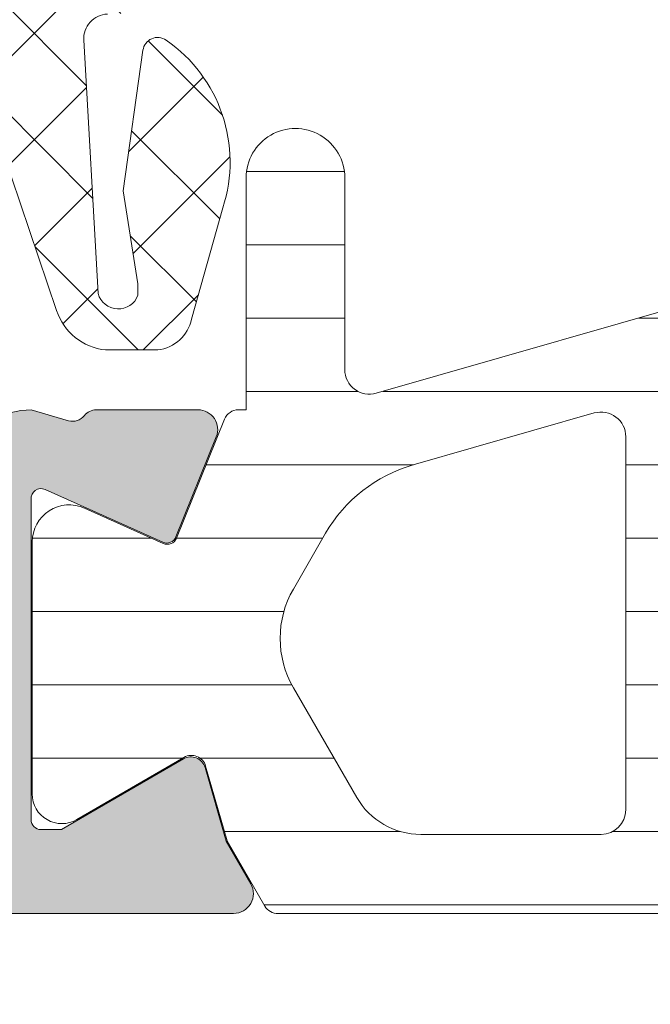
# Model space of a CAD drawing. Header units: millimetres. Extents: x 213386 to 459888, y 74252 to 208052.
# Tile 193 of 256: x 373067 to 373080, y 186580 to 186600. Entities that reach past the tile are written whole.
import ezdxf

# ---------------------------------------------------------------- set-up
doc = ezdxf.new("R2010")
doc.units = ezdxf.units.MM
doc.layers.get('Defpoints').update_dxf_attribs({"color": 255, "lineweight": 0})
doc.layers.add('FASÁDA DETAILNÍ', color=255, linetype='Continuous', lineweight=0)
doc.layers.add('NOVA', color=255, linetype='Continuous', lineweight=0)
doc.styles.add('CS-ROMANS', font='romans.shx', dxfattribs={"width": 0.75, "oblique": 5})
doc.dimstyles.new('A_KÓTA_50', dxfattribs={"dimtxt": 110, "dimasz": 2, "dimexe": 100, "dimexo": 1500, "dimgap": 40, "dimtad": 1, "dimrnd": 1, "dimdsep": 46, "dimtxsty": 'CS-ROMANS', "dimblk": 'KOT_CARA20', "dimcen": 45, "dimse1": 1, "dimse2": 1, "dimclrd": 256, "dimclre": 256, "dimclrt": 256, "dimadec": 0, "dimazin": 0, "dimtfac": 1, "dimtix": 1, "dimtmove": 2, "dimatfit": 3, "dimldrblk": 'OBLIQUE', "dimfxl": 100, "dimtolj": 1, "dimarcsym": 0})

# ---------------------------------------------------------------- blocks, each defined once
blk = doc.blocks.new('A$C29162560')
at = {"layer": 'FASÁDA DETAILNÍ'}
h = blk.add_hatch(dxfattribs=at)
h.set_pattern_fill('ANSI37', color=256, scale=0.48, angle=-1.272221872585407e-14, style=0)
h.set_pattern_definition([(44.99999999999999, (-902.8180818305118, -15320.48943531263), (-1.077630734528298, 1.077630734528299), []), (135, (-902.8180818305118, -15320.48943531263), (-1.077630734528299, -1.077630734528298), [])])
edge = h.paths.add_edge_path(flags=16)
edge.add_line((-906.219358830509, -15319.82514131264), (-906.1196148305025, -15318.43228731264))
edge.add_arc((-906.718081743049, -15318.38942982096), 0.5999995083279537, 355.9039194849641, 450.0000083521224)
edge.add_arc((-906.718081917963, -15318.38942982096), 0.5999995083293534, 89.99999164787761, 184.0960805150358)
edge.add_line((-907.3165488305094, -15318.43228731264), (-907.216804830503, -15319.82514131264))
edge.add_arc((-906.718081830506, -15319.78942683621), 0.5000001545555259, 184.0960644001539, 355.903935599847)
edge = h.paths.add_edge_path(flags=16)
edge.add_arc((-908.3180784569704, -15322.98943493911), 0.4999996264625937, 359.9999571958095, 450.0000428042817)
edge.add_line((-908.3180788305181, -15322.48943531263), (-911.9117638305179, -15322.48943531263))
edge.add_arc((-911.9117638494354, -15322.98943564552), 0.5000003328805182, 89.99999783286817, 203.2180266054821)
edge.add_line((-912.3712698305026, -15323.18655131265), (-909.6553918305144, -15329.51765331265))
edge.add_arc((-909.1958864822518, -15329.32053739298), 0.4999998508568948, 203.2180817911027, 272.500110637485)
edge.add_line((-909.1740758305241, -15329.82006131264), (-908.2962688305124, -15329.78173531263))
edge.add_arc((-908.3180783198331, -15329.28221170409), 0.49999948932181, 272.4999791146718, 360.0000448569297)
edge.add_line((-907.8180788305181, -15329.28221131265), (-907.8180788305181, -15322.98943531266))
edge = h.paths.add_edge_path(flags=16)
edge.add_line((-882.7641598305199, -15328.39759731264), (-878.6154898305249, -15319.50074431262))
edge.add_arc((-879.0686435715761, -15319.28943517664), 0.4999998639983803, 334.9999920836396, 450.0000296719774)
edge.add_line((-879.0686438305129, -15318.78943531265), (-888.4180788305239, -15318.78943531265))
edge.add_arc((-888.4180792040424, -15319.2894349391), 0.4999996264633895, 89.99995719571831, 180.0000428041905)
edge.add_line((-888.9180788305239, -15319.28943531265), (-888.9180788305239, -15328.41335831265))
edge.add_arc((-888.4180787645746, -15328.41335814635), 0.5000000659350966, 180.0000190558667, 272.5000272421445)
edge.add_line((-888.3962688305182, -15328.91288231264), (-883.1955048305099, -15328.68581231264))
edge.add_arc((-883.2173145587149, -15328.18628690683), 0.500001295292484, 272.4999974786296, 334.9999080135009)
edge = h.paths.add_edge_path(flags=16)
edge.add_arc((-891.6180784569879, -15319.2894349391), 0.4999996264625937, 359.9999571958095, 450.0000428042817)
edge.add_line((-891.6180788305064, -15318.78943531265), (-898.8180788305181, -15318.78943531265))
edge.add_arc((-898.8180792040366, -15319.2894349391), 0.4999996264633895, 89.99995719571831, 180.0000428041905)
edge.add_line((-899.3180788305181, -15319.28943531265), (-899.3180788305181, -15320.48943531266))
edge.add_arc((-901.3180773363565, -15320.48943680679), 1.999998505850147, -90.00004280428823, 4.28042947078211e-05, ccw=False)
edge.add_line((-901.3180788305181, -15322.48943531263), (-905.1180788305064, -15322.48943531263))
edge.add_arc((-905.1180792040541, -15322.98943493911), 0.4999996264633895, 89.99995719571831, 180.0000428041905)
edge.add_line((-905.6180788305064, -15322.98943531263), (-905.6180788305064, -15329.14249631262))
edge.add_arc((-905.1180787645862, -15329.14249614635), 0.5000000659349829, 180.0000190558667, 272.5000272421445)
edge.add_line((-905.0962688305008, -15329.64202031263), (-899.5962688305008, -15329.40188531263))
edge.add_arc((-899.6180783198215, -15328.90236170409), 0.49999948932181, 272.4999791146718, 360.0000448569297)
edge.add_line((-899.1180788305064, -15328.90236131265), (-899.1180788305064, -15323.58943531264))
edge.add_arc((-898.0180788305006, -15323.58943531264), 1.100000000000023, 0, 180, ccw=False)
edge.add_line((-896.9180788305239, -15323.58943531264), (-896.9180788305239, -15328.76264631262))
edge.add_arc((-896.4180787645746, -15328.76264614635), 0.5000000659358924, 180.0000190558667, 272.5000272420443)
edge.add_line((-896.3962688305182, -15329.26217031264), (-891.5962688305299, -15329.05259731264))
edge.add_arc((-891.6180783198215, -15328.5530737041), 0.4999994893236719, 272.4999791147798, 360.0000448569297)
edge.add_line((-891.1180788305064, -15328.55307331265), (-891.1180788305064, -15319.28943531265))
edge = h.paths.add_edge_path()
edge.add_line((-876.4050258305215, -15320.67589231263), (-880.502874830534, -15329.46375831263))
edge.add_ellipse((-883.2218001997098, -15328.19590082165), major_axis=(-3.000002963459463, 0), ratio=1, start_angle=92.50005883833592, end_angle=154.9999693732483, ccw=False)
edge.add_line((-883.0909388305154, -15331.19304831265), (-883.7398888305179, -15331.22138231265))
edge.add_ellipse((-883.7180793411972, -15331.72090592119), major_axis=(-0.49999948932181, 0), ratio=1, start_angle=-87.5000208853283, end_angle=4.4856929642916e-05)
edge.add_line((-884.2180788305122, -15331.72090631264), (-884.2180788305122, -15332.68943531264))
edge.add_ellipse((-884.3180787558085, -15332.68943538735), major_axis=(-0.09999992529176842, 0), ratio=1, start_angle=89.99995719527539, end_angle=180.0000428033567, ccw=False)
edge.add_line((-884.3180788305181, -15332.78943531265), (-884.9180788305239, -15332.78943531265))
edge.add_ellipse((-884.9180789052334, -15332.68943538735), major_axis=(-0.09999992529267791, 0), ratio=1, start_angle=-4.280335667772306e-05, end_angle=90.00004280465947, ccw=False)
edge.add_line((-885.0180788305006, -15332.68943531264), (-885.0180788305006, -15331.78639731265))
edge.add_ellipse((-885.5180788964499, -15331.78639747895), major_axis=(-0.5000000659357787, 0), ratio=1, start_angle=180.0000190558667, end_angle=272.5000272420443)
edge.add_line((-885.5398888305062, -15331.28687331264), (-894.4401828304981, -15331.68071131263))
edge.add_ellipse((-894.4180787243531, -15332.18022258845), major_axis=(-0.5000001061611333, 0), ratio=1, start_angle=-87.46623077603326, end_angle=8.298715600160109e-05)
edge.add_line((-894.9180788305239, -15332.18022331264), (-894.9180788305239, -15332.78943531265))
edge.add_ellipse((-895.0180787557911, -15332.78943538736), major_axis=(-0.09999992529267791, 0), ratio=1, start_angle=89.99995719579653, end_angle=180.0000428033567, ccw=False)
edge.add_line((-895.0180788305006, -15332.88943531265), (-895.6180788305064, -15332.88943531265))
edge.add_ellipse((-895.618078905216, -15332.78943538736), major_axis=(-0.0999999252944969, 0), ratio=1, start_angle=-4.280335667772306e-05, end_angle=90.00004280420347, ccw=False)
edge.add_line((-895.7180788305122, -15332.78943531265), (-895.7180788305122, -15332.25987331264))
edge.add_ellipse((-896.2180793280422, -15332.2598730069), major_axis=(-0.5000004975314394, 0), ratio=1, start_angle=179.9999649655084, end_angle=272.5336979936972)
edge.add_line((-896.2401828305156, -15331.76036131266), (-907.7804078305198, -15332.27101731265))
edge.add_ellipse((-907.7585982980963, -15332.77054191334), major_axis=(-0.5000004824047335, 0), ratio=1, start_angle=-87.50002091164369, end_angle=3.21705730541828)
edge.add_line((-908.257810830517, -15332.79860131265), (-907.9692478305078, -15337.93234431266))
edge.add_ellipse((-907.5588298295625, -15337.81678888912), major_axis=(-0.4263754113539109, 0), ratio=1, start_angle=15.72485447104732, end_angle=159.2410276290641)
edge.add_line((-907.1601348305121, -15337.96791231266), (-907.1613748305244, -15337.73530931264))
edge.add_line((-907.1613748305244, -15337.73530931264), (-907.4595128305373, -15335.85273031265))
edge.add_line((-907.4595128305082, -15335.85273031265), (-907.0590868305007, -15333.00344531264))
edge.add_ellipse((-906.7620062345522, -15333.04519591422), major_axis=(-0.2999999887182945, 0), ratio=1, start_angle=235.4022536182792, end_angle=352.0002559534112, ccw=False)
edge.add_ellipse((-908.2951196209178, -15335.2677670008), major_axis=(-3.000047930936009, 0), ratio=1, start_angle=161.9915754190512, end_angle=235.402358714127, ccw=False)
edge.add_line((-905.4420408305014, -15336.19525231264), (-906.0756168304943, -15338.45014331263))
edge.add_ellipse((-906.8508293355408, -15338.28921377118), major_axis=(-0.7917403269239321, 0), ratio=1, start_angle=96.7983462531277, end_angle=168.2723102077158, ccw=False)
edge.add_line((-906.7571068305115, -15339.07538731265), (-907.8153168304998, -15339.07660831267))
edge.add_ellipse((-907.6861925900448, -15337.89752208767), major_axis=(-1.186135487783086, 0), ratio=1, start_angle=18.655576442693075, end_angle=83.75032184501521, ccw=False)
edge.add_line((-908.8100068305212, -15338.27694131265), (-909.9043398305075, -15335.03560131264))
edge.add_line((-909.9043398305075, -15335.03560131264), (-912.7941178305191, -15326.98580631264))
edge.add_line((-912.7941178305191, -15326.98580631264), (-917.1269268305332, -15317.08792931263))
edge.add_ellipse((-916.6679178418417, -15316.88965924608), major_axis=(-0.5000002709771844, 0), ratio=1, start_angle=-89.93342362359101, end_angle=23.362049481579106, ccw=False)
edge.add_line((-916.6684988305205, -15316.38965931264), (-916.1217978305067, -15316.38902431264))
edge.add_ellipse((-916.1212175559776, -15316.88902441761), major_axis=(-0.5000004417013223, 0), ratio=1, start_angle=203.9208245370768, end_angle=270.06649451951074, ccw=False)
edge.add_line((-915.6641638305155, -15316.68628731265), (-914.2624078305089, -15319.89029031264))
edge.add_ellipse((-913.3462667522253, -15319.48943597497), major_axis=(-0.9999993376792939, 0), ratio=1, start_angle=23.63161472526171, end_angle=90.00005281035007)
edge.add_line((-913.346265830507, -15320.48943531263), (-908.1183238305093, -15320.48943531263))
edge.add_line((-908.1183238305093, -15320.48943531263), (-908.118314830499, -15318.68995631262))
edge.add_line((-908.118314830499, -15318.68995631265), (-908.6331158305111, -15318.55201431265))
edge.add_ellipse((-908.5183505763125, -15318.27486029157), major_axis=(-0.2999756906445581, 0), ratio=1, start_angle=-22.503566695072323, end_angle=67.50629973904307, ccw=False)
edge.add_line((-908.7954848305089, -15318.16004731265), (-907.9463178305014, -15316.88992031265))
edge.add_ellipse((-907.0804536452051, -15317.38964108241), major_axis=(-0.9997207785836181, 0), ratio=1, start_angle=269.99238815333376, end_angle=330.00923930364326, ccw=False)
edge.add_line((-907.0803208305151, -15316.38992031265), (-906.3559598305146, -15316.38995131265))
edge.add_ellipse((-906.3561678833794, -15317.38968914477), major_axis=(-0.9997378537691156, 0), ratio=1, start_angle=209.9913249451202, end_angle=269.98807632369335, ccw=False)
edge.add_line((-905.4902938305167, -15316.88995131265), (-904.6411268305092, -15318.16004731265))
edge.add_ellipse((-904.9182743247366, -15318.27485919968), major_axis=(-0.2999875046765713, 0), ratio=1, start_angle=112.49860380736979, end_angle=202.5024061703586, ccw=False)
edge.add_line((-904.8034808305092, -15318.55201431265), (-905.3182968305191, -15318.68998631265))
edge.add_line((-905.3182968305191, -15318.68998631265), (-905.3183048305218, -15320.48943531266))
edge.add_line((-905.3183048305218, -15320.48943531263), (-902.1180778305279, -15320.48943531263))
edge.add_ellipse((-902.1180776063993, -15320.18943553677), major_axis=(-0.2999997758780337, 0), ratio=1, start_angle=89.99995719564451, end_angle=180.0000428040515)
edge.add_line((-901.8180778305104, -15320.18943531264), (-901.8180778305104, -15316.88943931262))
edge.add_ellipse((-901.3180782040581, -15316.88943893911), major_axis=(-0.4999996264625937, 0), ratio=1, start_angle=-90.00004280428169, end_angle=4.280419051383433e-05, ccw=False)
edge.add_line((-901.3180778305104, -15316.38943931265), (-874.420455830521, -15316.38943931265))
edge.add_line((-874.420455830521, -15316.38943931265), (-873.5253378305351, -15317.93983131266))
edge.add_ellipse((-873.9583503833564, -15318.18983139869), major_axis=(-0.4999999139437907, 0), ratio=1, start_angle=90.00006335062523, end_angle=210.0000170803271, ccw=False)
edge.add_line((-873.9583498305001, -15318.68983131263), (-873.9583498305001, -15320.38720231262))
edge.add_line((-873.9583498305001, -15320.38720231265), (-875.9518718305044, -15320.38720231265))
edge.add_ellipse((-875.9518721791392, -15320.8872025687), major_axis=(-0.500000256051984, 0), ratio=1, start_angle=269.9999600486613, end_angle=334.9998714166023)
h = blk.add_hatch(dxfattribs=at)
h.set_pattern_fill('ANSI37', color=256, scale=0.48, angle=-1.272221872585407e-14, style=0)
h.set_pattern_definition([(44.99999999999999, (-902.8180818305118, -15320.48943549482), (-1.077630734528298, 1.077630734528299), []), (135, (-902.8180818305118, -15320.48943549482), (-1.077630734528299, -1.077630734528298), [])])
edge = h.paths.add_edge_path(flags=16)
edge.add_line((-906.219358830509, -15319.82514149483), (-906.1196148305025, -15318.43228749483))
edge.add_arc((-906.718081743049, -15318.38943000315), 0.5999995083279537, 355.9039194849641, 450.0000083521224)
edge.add_arc((-906.718081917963, -15318.38943000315), 0.5999995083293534, 89.99999164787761, 184.0960805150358)
edge.add_line((-907.3165488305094, -15318.43228749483), (-907.216804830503, -15319.82514149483))
edge.add_arc((-906.718081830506, -15319.7894270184), 0.5000001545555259, 184.0960644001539, 355.903935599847)
edge = h.paths.add_edge_path(flags=16)
edge.add_arc((-908.3180784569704, -15322.9894351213), 0.4999996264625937, 359.9999571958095, 450.0000428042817)
edge.add_line((-908.3180788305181, -15322.48943549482), (-911.9117638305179, -15322.48943549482))
edge.add_arc((-911.9117638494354, -15322.98943582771), 0.5000003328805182, 89.99999783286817, 203.2180266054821)
edge.add_line((-912.3712698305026, -15323.18655149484), (-909.6553918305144, -15329.51765349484))
edge.add_arc((-909.1958864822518, -15329.32053757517), 0.4999998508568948, 203.2180817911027, 272.500110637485)
edge.add_line((-909.1740758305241, -15329.82006149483), (-908.2962688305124, -15329.78173549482))
edge.add_arc((-908.3180783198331, -15329.28221188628), 0.49999948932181, 272.4999791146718, 360.0000448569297)
edge.add_line((-907.8180788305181, -15329.28221149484), (-907.8180788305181, -15322.98943549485))
edge = h.paths.add_edge_path(flags=16)
edge.add_line((-882.7641598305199, -15328.39759749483), (-878.6154898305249, -15319.50074449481))
edge.add_arc((-879.0686435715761, -15319.28943535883), 0.4999998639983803, 334.9999920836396, 450.0000296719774)
edge.add_line((-879.0686438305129, -15318.78943549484), (-888.4180788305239, -15318.78943549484))
edge.add_arc((-888.4180792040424, -15319.28943512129), 0.4999996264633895, 89.99995719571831, 180.0000428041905)
edge.add_line((-888.9180788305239, -15319.28943549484), (-888.9180788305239, -15328.41335849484))
edge.add_arc((-888.4180787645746, -15328.41335832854), 0.5000000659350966, 180.0000190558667, 272.5000272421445)
edge.add_line((-888.3962688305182, -15328.91288249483), (-883.1955048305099, -15328.68581249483))
edge.add_arc((-883.2173145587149, -15328.18628708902), 0.500001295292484, 272.4999974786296, 334.9999080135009)
edge = h.paths.add_edge_path(flags=16)
edge.add_arc((-891.6180784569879, -15319.28943512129), 0.4999996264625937, 359.9999571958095, 450.0000428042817)
edge.add_line((-891.6180788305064, -15318.78943549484), (-898.8180788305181, -15318.78943549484))
edge.add_arc((-898.8180792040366, -15319.28943512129), 0.4999996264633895, 89.99995719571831, 180.0000428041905)
edge.add_line((-899.3180788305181, -15319.28943549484), (-899.3180788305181, -15320.48943549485))
edge.add_arc((-901.3180773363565, -15320.48943698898), 1.999998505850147, -90.00004280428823, 4.28042947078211e-05, ccw=False)
edge.add_line((-901.3180788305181, -15322.48943549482), (-905.1180788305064, -15322.48943549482))
edge.add_arc((-905.1180792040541, -15322.9894351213), 0.4999996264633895, 89.99995719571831, 180.0000428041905)
edge.add_line((-905.6180788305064, -15322.98943549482), (-905.6180788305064, -15329.14249649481))
edge.add_arc((-905.1180787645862, -15329.14249632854), 0.5000000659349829, 180.0000190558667, 272.5000272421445)
edge.add_line((-905.0962688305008, -15329.64202049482), (-899.5962688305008, -15329.40188549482))
edge.add_arc((-899.6180783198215, -15328.90236188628), 0.49999948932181, 272.4999791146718, 360.0000448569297)
edge.add_line((-899.1180788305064, -15328.90236149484), (-899.1180788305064, -15323.58943549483))
edge.add_arc((-898.0180788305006, -15323.58943549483), 1.100000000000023, 0, 180, ccw=False)
edge.add_line((-896.9180788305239, -15323.58943549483), (-896.9180788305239, -15328.76264649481))
edge.add_arc((-896.4180787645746, -15328.76264632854), 0.5000000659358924, 180.0000190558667, 272.5000272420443)
edge.add_line((-896.3962688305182, -15329.26217049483), (-891.5962688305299, -15329.05259749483))
edge.add_arc((-891.6180783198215, -15328.55307388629), 0.4999994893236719, 272.4999791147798, 360.0000448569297)
edge.add_line((-891.1180788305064, -15328.55307349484), (-891.1180788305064, -15319.28943549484))
edge = h.paths.add_edge_path()
edge.add_line((-876.4050258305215, -15320.67589249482), (-880.502874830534, -15329.46375849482))
edge.add_ellipse((-883.2218001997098, -15328.19590100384), major_axis=(-3.000002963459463, 0), ratio=1, start_angle=92.50005883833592, end_angle=154.9999693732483, ccw=False)
edge.add_line((-883.0909388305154, -15331.19304849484), (-883.7398888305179, -15331.22138249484))
edge.add_ellipse((-883.7180793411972, -15331.72090610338), major_axis=(-0.49999948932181, 0), ratio=1, start_angle=-87.5000208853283, end_angle=4.4856929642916e-05)
edge.add_line((-884.2180788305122, -15331.72090649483), (-884.2180788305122, -15332.68943549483))
edge.add_ellipse((-884.3180787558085, -15332.68943556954), major_axis=(-0.09999992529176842, 0), ratio=1, start_angle=89.99995719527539, end_angle=180.0000428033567, ccw=False)
edge.add_line((-884.3180788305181, -15332.78943549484), (-884.9180788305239, -15332.78943549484))
edge.add_ellipse((-884.9180789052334, -15332.68943556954), major_axis=(-0.09999992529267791, 0), ratio=1, start_angle=-4.280335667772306e-05, end_angle=90.00004280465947, ccw=False)
edge.add_line((-885.0180788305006, -15332.68943549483), (-885.0180788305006, -15331.78639749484))
edge.add_ellipse((-885.5180788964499, -15331.78639766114), major_axis=(-0.5000000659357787, 0), ratio=1, start_angle=180.0000190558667, end_angle=272.5000272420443)
edge.add_line((-885.5398888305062, -15331.28687349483), (-894.4401828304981, -15331.68071149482))
edge.add_ellipse((-894.4180787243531, -15332.18022277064), major_axis=(-0.5000001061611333, 0), ratio=1, start_angle=-87.46623077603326, end_angle=8.298715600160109e-05)
edge.add_line((-894.9180788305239, -15332.18022349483), (-894.9180788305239, -15332.78943549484))
edge.add_ellipse((-895.0180787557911, -15332.78943556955), major_axis=(-0.09999992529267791, 0), ratio=1, start_angle=89.99995719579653, end_angle=180.0000428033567, ccw=False)
edge.add_line((-895.0180788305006, -15332.88943549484), (-895.6180788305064, -15332.88943549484))
edge.add_ellipse((-895.618078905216, -15332.78943556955), major_axis=(-0.0999999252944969, 0), ratio=1, start_angle=-4.280335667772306e-05, end_angle=90.00004280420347, ccw=False)
edge.add_line((-895.7180788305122, -15332.78943549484), (-895.7180788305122, -15332.25987349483))
edge.add_ellipse((-896.2180793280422, -15332.25987318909), major_axis=(-0.5000004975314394, 0), ratio=1, start_angle=179.9999649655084, end_angle=272.5336979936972)
edge.add_line((-896.2401828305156, -15331.76036149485), (-907.7804078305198, -15332.27101749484))
edge.add_ellipse((-907.7585982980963, -15332.77054209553), major_axis=(-0.5000004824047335, 0), ratio=1, start_angle=-87.50002091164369, end_angle=3.21705730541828)
edge.add_line((-908.257810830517, -15332.79860149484), (-907.9692478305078, -15337.93234449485))
edge.add_ellipse((-907.5588298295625, -15337.81678907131), major_axis=(-0.4263754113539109, 0), ratio=1, start_angle=15.72485447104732, end_angle=159.2410276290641)
edge.add_line((-907.1601348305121, -15337.96791249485), (-907.1613748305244, -15337.73530949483))
edge.add_line((-907.1613748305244, -15337.73530949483), (-907.4595128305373, -15335.85273049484))
edge.add_line((-907.4595128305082, -15335.85273049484), (-907.0590868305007, -15333.00344549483))
edge.add_ellipse((-906.7620062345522, -15333.04519609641), major_axis=(-0.2999999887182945, 0), ratio=1, start_angle=235.4022536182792, end_angle=352.0002559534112, ccw=False)
edge.add_ellipse((-908.2951196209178, -15335.26776718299), major_axis=(-3.000047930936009, 0), ratio=1, start_angle=161.9915754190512, end_angle=235.402358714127, ccw=False)
edge.add_line((-905.4420408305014, -15336.19525249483), (-906.0756168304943, -15338.45014349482))
edge.add_ellipse((-906.8508293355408, -15338.28921395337), major_axis=(-0.7917403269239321, 0), ratio=1, start_angle=96.7983462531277, end_angle=168.2723102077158, ccw=False)
edge.add_line((-906.7571068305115, -15339.07538749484), (-907.8153168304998, -15339.07660849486))
edge.add_ellipse((-907.6861925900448, -15337.89752226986), major_axis=(-1.186135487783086, 0), ratio=1, start_angle=18.655576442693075, end_angle=83.75032184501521, ccw=False)
edge.add_line((-908.8100068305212, -15338.27694149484), (-909.9043398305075, -15335.03560149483))
edge.add_line((-909.9043398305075, -15335.03560149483), (-912.7941178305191, -15326.98580649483))
edge.add_line((-912.7941178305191, -15326.98580649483), (-917.1269268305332, -15317.08792949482))
edge.add_ellipse((-916.6679178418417, -15316.88965942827), major_axis=(-0.5000002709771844, 0), ratio=1, start_angle=-89.93342362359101, end_angle=23.362049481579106, ccw=False)
edge.add_line((-916.6684988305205, -15316.38965949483), (-916.1217978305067, -15316.38902449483))
edge.add_ellipse((-916.1212175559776, -15316.8890245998), major_axis=(-0.5000004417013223, 0), ratio=1, start_angle=203.9208245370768, end_angle=270.06649451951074, ccw=False)
edge.add_line((-915.6641638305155, -15316.68628749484), (-914.2624078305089, -15319.89029049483))
edge.add_ellipse((-913.3462667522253, -15319.48943615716), major_axis=(-0.9999993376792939, 0), ratio=1, start_angle=23.63161472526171, end_angle=90.00005281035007)
edge.add_line((-913.346265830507, -15320.48943549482), (-908.1183238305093, -15320.48943549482))
edge.add_line((-908.1183238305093, -15320.48943549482), (-908.118314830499, -15318.68995649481))
edge.add_line((-908.118314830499, -15318.68995649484), (-908.6331158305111, -15318.55201449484))
edge.add_ellipse((-908.5183505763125, -15318.27486047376), major_axis=(-0.2999756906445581, 0), ratio=1, start_angle=-22.503566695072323, end_angle=67.50629973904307, ccw=False)
edge.add_line((-908.7954848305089, -15318.16004749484), (-907.9463178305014, -15316.88992049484))
edge.add_ellipse((-907.0804536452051, -15317.3896412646), major_axis=(-0.9997207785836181, 0), ratio=1, start_angle=269.99238815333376, end_angle=330.00923930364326, ccw=False)
edge.add_line((-907.0803208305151, -15316.38992049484), (-906.3559598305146, -15316.38995149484))
edge.add_ellipse((-906.3561678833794, -15317.38968932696), major_axis=(-0.9997378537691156, 0), ratio=1, start_angle=209.9913249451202, end_angle=269.98807632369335, ccw=False)
edge.add_line((-905.4902938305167, -15316.88995149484), (-904.6411268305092, -15318.16004749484))
edge.add_ellipse((-904.9182743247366, -15318.27485938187), major_axis=(-0.2999875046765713, 0), ratio=1, start_angle=112.49860380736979, end_angle=202.5024061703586, ccw=False)
edge.add_line((-904.8034808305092, -15318.55201449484), (-905.3182968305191, -15318.68998649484))
edge.add_line((-905.3182968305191, -15318.68998649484), (-905.3183048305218, -15320.48943549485))
edge.add_line((-905.3183048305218, -15320.48943549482), (-902.1180778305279, -15320.48943549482))
edge.add_ellipse((-902.1180776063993, -15320.18943571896), major_axis=(-0.2999997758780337, 0), ratio=1, start_angle=89.99995719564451, end_angle=180.0000428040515)
edge.add_line((-901.8180778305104, -15320.18943549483), (-901.8180778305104, -15316.88943949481))
edge.add_ellipse((-901.3180782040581, -15316.8894391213), major_axis=(-0.4999996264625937, 0), ratio=1, start_angle=-90.00004280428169, end_angle=4.280419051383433e-05, ccw=False)
edge.add_line((-901.3180778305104, -15316.38943949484), (-874.420455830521, -15316.38943949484))
edge.add_line((-874.420455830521, -15316.38943949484), (-873.5253378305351, -15317.93983149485))
edge.add_ellipse((-873.9583503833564, -15318.18983158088), major_axis=(-0.4999999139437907, 0), ratio=1, start_angle=90.00006335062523, end_angle=210.0000170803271, ccw=False)
edge.add_line((-873.9583498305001, -15318.68983149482), (-873.9583498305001, -15320.38720249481))
edge.add_line((-873.9583498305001, -15320.38720249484), (-875.9518718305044, -15320.38720249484))
edge.add_ellipse((-875.9518721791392, -15320.88720275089), major_axis=(-0.500000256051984, 0), ratio=1, start_angle=269.9999600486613, end_angle=334.9998714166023)
h = blk.add_hatch(dxfattribs=at)
h.set_pattern_fill('ANSI31', color=256, scale=0.468, angle=-45.00000000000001, style=0)
h.set_pattern_definition([(360, (-920.8180818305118, -15350.48943531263), (6.060223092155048e-16, 1.4859), [])])
edge = h.paths.add_edge_path(flags=16)
edge.add_line((-902.7296038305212, -15348.14133531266), (-904.0129658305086, -15345.91862531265))
edge.add_ellipse((-902.2812408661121, -15344.91875293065), major_axis=(-1.999654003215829, 0), ratio=1, start_angle=-29.99995422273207, end_angle=30.00150144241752, ccw=False)
edge.add_line((-904.0129928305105, -15343.91892731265), (-903.3608648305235, -15342.78940931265))
edge.add_ellipse((-900.7627846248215, -15344.28941243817), major_axis=(-3.000005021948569, 0), ratio=1, start_angle=286.0000547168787, end_angle=329.99998644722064, ccw=False)
edge.add_line((-901.5897008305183, -15341.40562331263), (-897.9186788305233, -15340.35297531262))
edge.add_ellipse((-897.7808600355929, -15340.83360634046), major_axis=(-0.500000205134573, 0), ratio=1, start_angle=179.9992010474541, end_angle=286.00000720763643, ccw=False)
edge.add_line((-897.2808598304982, -15340.83361331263), (-897.2809698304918, -15348.39136631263))
edge.add_ellipse((-897.780969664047, -15348.39135647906), major_axis=(-0.4999998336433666, 0), ratio=1, start_angle=89.99917878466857, end_angle=179.9988731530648, ccw=False)
edge.add_line((-897.780976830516, -15348.89135631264), (-901.430625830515, -15348.89130031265))
edge.add_ellipse((-901.4305863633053, -15347.39130105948), major_axis=(-1.49999925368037, 0), ratio=1, start_angle=30.001527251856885, end_angle=89.99849246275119, ccw=False)
edge = h.paths.add_edge_path(flags=16)
edge.add_line((-895.6809678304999, -15348.39138431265), (-895.6808408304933, -15340.08805431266))
edge.add_ellipse((-895.1808405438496, -15340.0880625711), major_axis=(-0.5000002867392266, 0), ratio=1, start_angle=285.9999439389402, end_angle=359.99905365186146, ccw=False)
edge.add_line((-895.3186588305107, -15339.60743131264), (-889.3658968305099, -15337.90050431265))
edge.add_ellipse((-889.2280778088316, -15338.38113503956), major_axis=(-0.4999999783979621, 0), ratio=1, start_angle=179.9990519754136, end_angle=286.00004168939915, ccw=False)
edge.add_line((-888.7280778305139, -15338.38114331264), (-888.7282478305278, -15348.39149731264))
edge.add_ellipse((-889.2282480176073, -15348.39148512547), major_axis=(-0.5000001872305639, 0), ratio=1, start_angle=89.99910470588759, end_angle=179.9986034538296, ccw=False)
edge.add_line((-889.2282558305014, -15348.89148531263), (-895.1809758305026, -15348.89139531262))
edge.add_ellipse((-895.1809675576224, -15348.39139503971), major_axis=(-0.5000002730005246, 0), ratio=1, start_angle=-0.0012292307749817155, end_angle=89.99905199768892, ccw=False)
edge = h.paths.add_edge_path(flags=16)
edge.add_line((-881.3639438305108, -15337.84234831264), (-879.5300548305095, -15341.01873831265))
edge.add_ellipse((-882.1281345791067, -15342.51873817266), major_axis=(-3.000002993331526, 0), ratio=1, start_angle=149.998508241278, end_angle=209.9999639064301, ccw=False)
edge.add_line((-879.530094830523, -15344.01880731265), (-881.9105898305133, -15348.14169031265))
edge.add_ellipse((-883.2096081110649, -15347.39165465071), major_axis=(-1.500000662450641, 0), ratio=1, start_angle=89.99848282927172, end_angle=149.9984416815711, ccw=False)
edge.add_line((-883.2096478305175, -15348.89165531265), (-886.6282618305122, -15348.89156431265))
edge.add_ellipse((-886.628248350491, -15348.39156483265), major_axis=(-0.4999994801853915, 0), ratio=1, start_angle=-0.0014346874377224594, end_angle=89.99845530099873, ccw=False)
edge.add_line((-887.128247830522, -15348.39155231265), (-887.1280668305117, -15338.09223731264))
edge.add_ellipse((-886.128066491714, -15338.09225565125), major_axis=(-1.000000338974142, 0), ratio=1, start_angle=269.9984724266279, end_angle=359.9989492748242, ccw=False)
edge.add_line((-886.1280398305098, -15337.09225531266), (-882.6629418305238, -15337.09234831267))
edge.add_ellipse((-882.6629820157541, -15338.59234844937), major_axis=(-1.500000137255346, 0), ratio=1, start_angle=210.0000030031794, end_angle=269.9984650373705, ccw=False)
edge = h.paths.add_edge_path()
edge.add_line((-879.5161378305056, -15335.49248031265), (-886.069200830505, -15335.49225831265))
edge.add_arc((-886.0693676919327, -15340.49225601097), 4.999997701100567, 89.99808790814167, 106.0000237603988)
edge.add_line((-887.4475558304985, -15335.68595031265), (-902.3339738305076, -15339.95456131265))
edge.add_arc((-902.4717923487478, -15339.47393095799), 0.4999994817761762, 179.9999260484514, 285.99999799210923, ccw=False)
edge.add_line((-902.971791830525, -15339.47393031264), (-902.971791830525, -15335.59055631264))
edge.add_arc((-903.971791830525, -15335.59053631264), 1.0000000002, 359.9988540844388, 539.9988540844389)
edge.add_line((-904.971791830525, -15335.59051631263), (-904.9719798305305, -15340.28885231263))
edge.add_line((-904.9719798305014, -15340.28885231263), (-905.1280318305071, -15340.28885231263))
edge.add_arc((-905.1280324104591, -15340.58885230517), 0.2999999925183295, 89.99988924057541, 158.0261541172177)
edge.add_line((-905.4062388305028, -15340.47659731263), (-906.3794258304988, -15342.88849931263))
edge.add_arc((-906.5648970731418, -15342.81366271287), 0.2000002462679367, 245.8590177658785, 338.02620228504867, ccw=False)
edge.add_line((-906.6466938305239, -15342.99617131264), (-908.2453788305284, -15342.27967131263))
edge.add_arc((-908.5521170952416, -15342.96407706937), 0.7499997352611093, 65.85894153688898, 180.000018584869)
edge.add_line((-909.3021168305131, -15342.96407731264), (-909.3021168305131, -15348.07162631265))
edge.add_arc((-908.702116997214, -15348.07162618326), 0.5999998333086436, 180.0000123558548, 300.1429248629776)
edge.add_line((-908.4008218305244, -15348.59049131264), (-906.2288648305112, -15347.32927531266))
edge.add_arc((-906.0782165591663, -15347.58870795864), 0.3000003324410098, 16.000069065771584, 120.14303069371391, ccw=False)
edge.add_line((-905.7898378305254, -15347.50601631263), (-905.3555708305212, -15349.02048831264))
edge.add_line((-905.3555708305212, -15349.02048831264), (-904.5930228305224, -15350.34126031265))
edge.add_arc((-904.3332156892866, -15350.19125957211), 0.2999999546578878, 210.0001683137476, 272.4633047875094)
edge.add_line((-904.3203218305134, -15350.49098231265), (-880.3306678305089, -15350.49098231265))
edge.add_arc((-880.3107131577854, -15350.19164658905), 0.3000001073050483, 266.1861237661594, 329.999852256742)
edge.add_line((-880.0509058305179, -15350.34164731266), (-879.2883378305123, -15349.02084131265))
edge.add_line((-879.2883378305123, -15349.02084131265), (-878.8540708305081, -15347.50637031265))
edge.add_arc((-878.565691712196, -15347.58906145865), 0.3000005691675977, 59.85708161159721, 164.0000432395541, ccw=False)
edge.add_line((-878.4150438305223, -15347.32962831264), (-876.2430878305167, -15348.59084431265))
edge.add_arc((-875.9417921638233, -15348.0719788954), 0.6000003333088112, 239.8570476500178, 359.9999601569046)
edge.add_line((-875.3417918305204, -15348.07197931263), (-875.3417918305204, -15338.16837931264))
edge.add_arc((-876.0917918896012, -15338.16837856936), 0.7500000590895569, 359.9999432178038, 474.1410202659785)
edge.add_line((-876.3985298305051, -15337.48397231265), (-877.9972148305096, -15338.20047231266))
edge.add_arc((-878.0790115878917, -15338.01796371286), 0.2000002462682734, 201.973797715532, 294.1409822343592, ccw=False)
edge.add_line((-878.2644828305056, -15338.09280031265), (-879.2379418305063, -15335.68022531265))
edge.add_arc((-879.5161476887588, -15335.79247947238), 0.2999991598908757, 21.97373853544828, 89.99811720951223)
h = blk.add_hatch(color=256, dxfattribs=at)
edge = h.paths.add_edge_path(flags=16)
edge.add_line((-915.3218668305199, -15343.28957931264), (-911.1221168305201, -15343.28957931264))
edge.add_ellipse((-911.1221164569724, -15343.78957893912), major_axis=(-0.4999996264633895, 0), ratio=1, start_angle=179.9999571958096, end_angle=270.0000428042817, ccw=False)
edge.add_line((-910.6221168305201, -15343.78957931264), (-910.6221168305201, -15348.18960331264))
edge.add_ellipse((-911.1221164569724, -15348.18960368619), major_axis=(-0.4999996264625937, 0), ratio=1, start_angle=89.99995719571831, end_angle=180.0000428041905, ccw=False)
edge.add_line((-911.1221168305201, -15348.68960331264), (-915.3218658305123, -15348.68960331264))
edge.add_ellipse((-915.3218653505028, -15348.18960283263), major_axis=(-0.5000004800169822, 0), ratio=1, start_angle=5.5005815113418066e-05, end_angle=89.99994499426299, ccw=False)
edge.add_line((-915.8218658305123, -15348.18960331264), (-915.8218668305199, -15343.78957931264))
edge.add_ellipse((-915.3218672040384, -15343.78957893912), major_axis=(-0.4999996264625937, 0), ratio=1, start_angle=-90.00004280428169, end_angle=4.280419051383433e-05, ccw=False)
edge = h.paths.add_edge_path()
edge.add_line((-912.408462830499, -15341.29119831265), (-919.1714628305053, -15342.49095831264))
edge.add_arc((-918.8221184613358, -15344.46020994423), 1.999998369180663, 100.0595901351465, 180.0000392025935)
edge.add_line((-920.8221168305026, -15344.46021131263), (-920.8221168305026, -15348.62518431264))
edge.add_line((-920.8221168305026, -15348.62518431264), (-920.3618358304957, -15350.34297331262))
edge.add_arc((-920.1686507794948, -15350.29120939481), 0.1999999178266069, 195.0000385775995, 269.9999853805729)
edge.add_line((-920.1686508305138, -15350.49120931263), (-919.7221168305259, -15350.49120931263))
edge.add_arc((-919.7221164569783, -15349.99120968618), 0.4999996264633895, 269.9999571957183, 360.0000428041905)
edge.add_line((-919.2221168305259, -15349.99120931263), (-919.2221168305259, -15344.69120931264))
edge.add_arc((-918.7221172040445, -15344.6912089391), 0.4999996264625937, 89.99995719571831, 180.0000428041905, ccw=False)
edge.add_line((-918.7221168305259, -15344.19120931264), (-917.6218668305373, -15344.19120931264))
edge.add_arc((-917.6218673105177, -15344.69120979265), 0.5000004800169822, 5.5005815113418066e-05, 89.99994499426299, ccw=False)
edge.add_line((-917.1218668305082, -15344.69120931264), (-917.1218668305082, -15345.69120931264))
edge.add_line((-917.1218668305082, -15345.69120931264), (-917.3218668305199, -15345.69120931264))
edge.add_arc((-917.3218665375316, -15345.89120944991), 0.2000001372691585, 90.00008393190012, 195.0000053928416)
edge.add_line((-917.5150518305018, -15345.94297331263), (-917.1218658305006, -15347.41036131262))
edge.add_line((-917.1218658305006, -15347.41036131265), (-917.1218658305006, -15349.49120931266))
edge.add_arc((-916.1218648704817, -15349.49120835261), 1.000000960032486, 180.0000550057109, 269.9999449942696)
edge.add_line((-916.1218658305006, -15350.49120931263), (-905.222363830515, -15350.49120931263))
edge.add_arc((-905.2223635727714, -15350.09120897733), 0.400000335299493, 269.9999630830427, 389.9999168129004)
edge.add_line((-904.875952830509, -15349.89120931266), (-905.3741188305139, -15349.02836131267))
edge.add_line((-905.3741188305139, -15349.02836131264), (-905.801988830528, -15347.53620031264))
edge.add_arc((-906.0903676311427, -15347.61889169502), 0.300000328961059, 16.00001688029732, 120.1792412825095)
edge.add_line((-906.2411798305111, -15347.35955431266), (-908.7067908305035, -15348.79128931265))
edge.add_line((-908.7067908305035, -15348.79128931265), (-909.1272098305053, -15348.79128931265))
edge.add_arc((-909.1307023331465, -15348.59972103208), 0.191600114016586, 177.4777781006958, 271.04445002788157, ccw=False)
edge.add_line((-909.3221168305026, -15348.59128931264), (-909.3221168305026, -15342.10185031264))
edge.add_arc((-909.1229502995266, -15342.08361256), 0.199999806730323, 65.85905186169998, 185.2320045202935, ccw=False)
edge.add_line((-909.0411538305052, -15341.90110431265), (-906.6574688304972, -15342.96942531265))
edge.add_arc((-906.5756720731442, -15342.78691671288), 0.2000002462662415, 245.8590177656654, 338.0262022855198)
edge.add_line((-906.3902008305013, -15342.86175331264), (-905.5738408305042, -15340.83852531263))
edge.add_arc((-905.9447827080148, -15340.6888522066), 0.3999998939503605, 338.0261821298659, 450.0000175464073)
edge.add_line((-905.9447828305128, -15340.28885231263), (-908.0089298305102, -15340.28885131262))
edge.add_arc((-908.0089306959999, -15340.58885094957), 0.2999996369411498, 89.99983470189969, 142.0950865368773)
edge.add_arc((-908.4823502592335, -15340.22024039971), 0.3000002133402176, 254.00013794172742, 322.09534749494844, ccw=False)
edge.add_line((-908.5650408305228, -15340.50861931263), (-909.3229298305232, -15340.29129731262))
edge.add_arc((-909.3229302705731, -15341.89129636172), 1.599999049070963, 89.99998424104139, 148.4076055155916)
edge.add_arc((-911.1117023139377, -15340.79116434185), 0.4999999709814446, 270.00154508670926, 328.407664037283, ccw=False)
edge.add_line((-911.1116888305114, -15341.29116431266), (-912.408462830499, -15341.29119831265))
at = {"layer": 'FASÁDA DETAILNÍ', "extrusion": (0, 0, -1)}
for points in [[(907.7804078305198, -15332.27101731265, -0.417884), (908.257810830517, -15332.79860131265), (907.9692478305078, -15337.93234431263), (907.9692478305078, -15337.93234431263, -0.723322), (907.1601348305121, -15337.96791231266), (907.1613748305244, -15337.73530931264), (907.4595128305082, -15335.85273031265), (907.0590868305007, -15333.00344531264), (907.0590868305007, -15333.00344531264, 0.557725), (906.5916628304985, -15332.79824831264, 0.331739), (905.4420408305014, -15336.19525231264), (906.0756168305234, -15338.45014331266), (906.0756168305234, -15338.45014331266, 0.322384), (906.7571068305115, -15339.07538731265), (907.8153168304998, -15339.07660831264), (907.8153168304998, -15339.07660831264, 0.291922), (908.8100068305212, -15338.27694131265), (909.9043398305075, -15335.03560131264), (912.7941178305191, -15326.98580631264)], [(907.7804078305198, -15332.27101749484, -0.417884), (908.257810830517, -15332.79860149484), (907.9692478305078, -15337.93234449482), (907.9692478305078, -15337.93234449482, -0.723322), (907.1601348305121, -15337.96791249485), (907.1613748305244, -15337.73530949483), (907.4595128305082, -15335.85273049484), (907.0590868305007, -15333.00344549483), (907.0590868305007, -15333.00344549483, 0.557725), (906.5916628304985, -15332.79824849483, 0.331739), (905.4420408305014, -15336.19525249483), (906.0756168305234, -15338.45014349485), (906.0756168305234, -15338.45014349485, 0.322384), (906.7571068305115, -15339.07538749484), (907.8153168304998, -15339.07660849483), (907.8153168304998, -15339.07660849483, 0.291922), (908.8100068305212, -15338.27694149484), (909.9043398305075, -15335.03560149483), (912.7941178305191, -15326.98580649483)]]:
    blk.add_lwpolyline(points, format="xyb", dxfattribs=at)
at = {"layer": 'FASÁDA DETAILNÍ'}
for points in [[(-887.4475558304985, -15335.68595031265), (-902.3339738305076, -15339.95456131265), (-902.3339738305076, -15339.95456131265, -0.498582), (-902.971791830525, -15339.47393031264), (-902.971791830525, -15335.59055631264), (-902.971791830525, -15335.59055631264, 1), (-904.971791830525, -15335.59051631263), (-904.9719798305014, -15340.28885231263), (-905.1280318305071, -15340.28885231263), (-905.1280318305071, -15340.28885231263, 0.305856), (-905.4062388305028, -15340.47659731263), (-906.3794258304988, -15342.88849931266), (-906.3794258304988, -15342.88849931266, -0.425336), (-906.6466938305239, -15342.99617131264), (-908.2453788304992, -15342.27967131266), (-908.2453788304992, -15342.27967131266, 0.543753), (-909.3021168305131, -15342.96407731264), (-909.3021168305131, -15348.07162631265), (-909.3021168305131, -15348.07162631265, 0.578182), (-908.4008218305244, -15348.59049131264), (-906.2288648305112, -15347.32927531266), (-906.2288648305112, -15347.32927531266, -0.488505), (-905.7898378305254, -15347.50601631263), (-905.3555708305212, -15349.02048831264), (-904.5930228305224, -15350.34126031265), (-904.5930228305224, -15350.34126031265, 0.279502), (-904.3203218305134, -15350.49098231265), (-880.3306678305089, -15350.49098231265)], [(-916.1218658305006, -15350.49120931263), (-905.222363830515, -15350.49120931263), (-905.222363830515, -15350.49120931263, 0.57735), (-904.875952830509, -15349.89120931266), (-905.3741188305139, -15349.02836131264), (-905.8019888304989, -15347.53620031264), (-905.8019888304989, -15347.53620031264, 0.488701), (-906.2411798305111, -15347.35955431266), (-908.7067908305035, -15348.79128931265), (-909.1272098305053, -15348.79128931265), (-909.1272098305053, -15348.79128931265, -0.432566), (-909.3221168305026, -15348.59128931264), (-909.3221168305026, -15342.10185031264), (-909.3221168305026, -15342.10185031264, -0.573708), (-909.0411538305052, -15341.90110431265), (-906.6574688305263, -15342.96942531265), (-906.6574688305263, -15342.96942531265, 0.425336), (-906.3902008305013, -15342.86175331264), (-905.5738408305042, -15340.83852531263), (-905.5738408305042, -15340.83852531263, 0.531563), (-905.9447828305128, -15340.28885231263), (-908.0089298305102, -15340.28885131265), (-908.0089298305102, -15340.28885131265, 0.231306), (-908.2456398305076, -15340.40454531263, -0.306185), (-908.5650408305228, -15340.50861931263), (-909.3229298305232, -15340.29129731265), (-909.3229298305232, -15340.29129731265, 0.260516), (-910.6858038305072, -15341.05310031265, -0.260509)]]:
    blk.add_lwpolyline(points, format="xyb", dxfattribs=at)
at = {"layer": 'FASÁDA DETAILNÍ', "extrusion": (0, 0, -1)}
blk.add_lwpolyline([(902.7296038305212, -15348.14133531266), (904.0129658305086, -15345.91862531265), (904.0129658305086, -15345.91862531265, 0.267956), (904.0129928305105, -15343.91892731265), (903.3608648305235, -15342.78940931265), (903.3608648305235, -15342.78940931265, 0.19438), (901.5897008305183, -15341.40562331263), (897.9186788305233, -15340.35297531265), (897.9186788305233, -15340.35297531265, 0.498586), (897.2808598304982, -15340.83361331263), (897.2809698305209, -15348.39136631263), (897.2809698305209, -15348.39136631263, 0.414212), (897.780976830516, -15348.89135631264), (901.430625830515, -15348.89130031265), (901.430625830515, -15348.89130031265, 0.267935), (902.7296038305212, -15348.14133531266)], format="xyb", close=True, dxfattribs=at)
blk = doc.blocks.new('KOT_CARA20')
for p, q in [((0, 20), (0, -20)), ((0, 1.77635683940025e-15), (14.14213562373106, 14.14213562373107)), ((0, 1.77635683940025e-15), (-14.14213562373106, -14.14213562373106))]:
    blk.add_line(p, q)
blk = doc.blocks.new('*D3950')
at = {"lineweight": -2, "transparency": 16777216}
blk.add_line((373745.5484535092, 181384.1544280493), (373745.5484535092, 202680.1544280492), dxfattribs=at)
at = {"layer": 'Defpoints', "color": 0, "transparency": 16777216}
for p in [(373428.8610481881, 202682.1544280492), (373745.5484535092, 202682.1544280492), (373010.8245114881, 181382.1544280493)]:
    blk.add_point(p, dxfattribs=at)
at = {"lineweight": -2, "transparency": 16777216, "xscale": 2, "yscale": 2, "zscale": 2}
for p, rotation in [((373745.5484535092, 202682.1544280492), 90), ((373745.5484535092, 181382.1544280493), 270)]:
    blk.add_blockref('KOT_CARA20', p, dxfattribs=dict(at, rotation=rotation))
at = {"transparency": 16777216, "insert": (373643.048453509, 192725.8304927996), "char_height": 110, "attachment_point": 5, "rotation": 90, "style": 'CS-ROMANS'}
blk.add_mtext('\\A1;21300', dxfattribs=at)
blk = doc.blocks.new('_OBLIQUE')
at = {"color": 0, "linetype": 'ByBlock', "ltscale": 15}
blk.add_line((-0.5, -0.5), (0.5, 0.5), dxfattribs=at)

msp = doc.modelspace()

# ---------------------------------------------------------------- block references
at = {"layer": 'NOVA'}
msp.add_blockref('A$C29162560', (373976.6382373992, 201932.1544280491), dxfattribs=at)

# ---------------------------------------------------------------- dimensions: what is measured, and where the dimension line sits
dim = msp.add_linear_dim(base=(373745.5484535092, 202682.1544280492), p1=(373010.824511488, 181382.1544280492), p2=(373428.8610481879, 202682.1544280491), angle=90, dimstyle='A_KÓTA_50')
dim.commit()
dim.dimension.update_dxf_attribs({"geometry": '*D3950', "text_midpoint": (373643.048453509, 192725.8304927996), "dimtype": 160})

doc.saveas('drawing.dxf')
